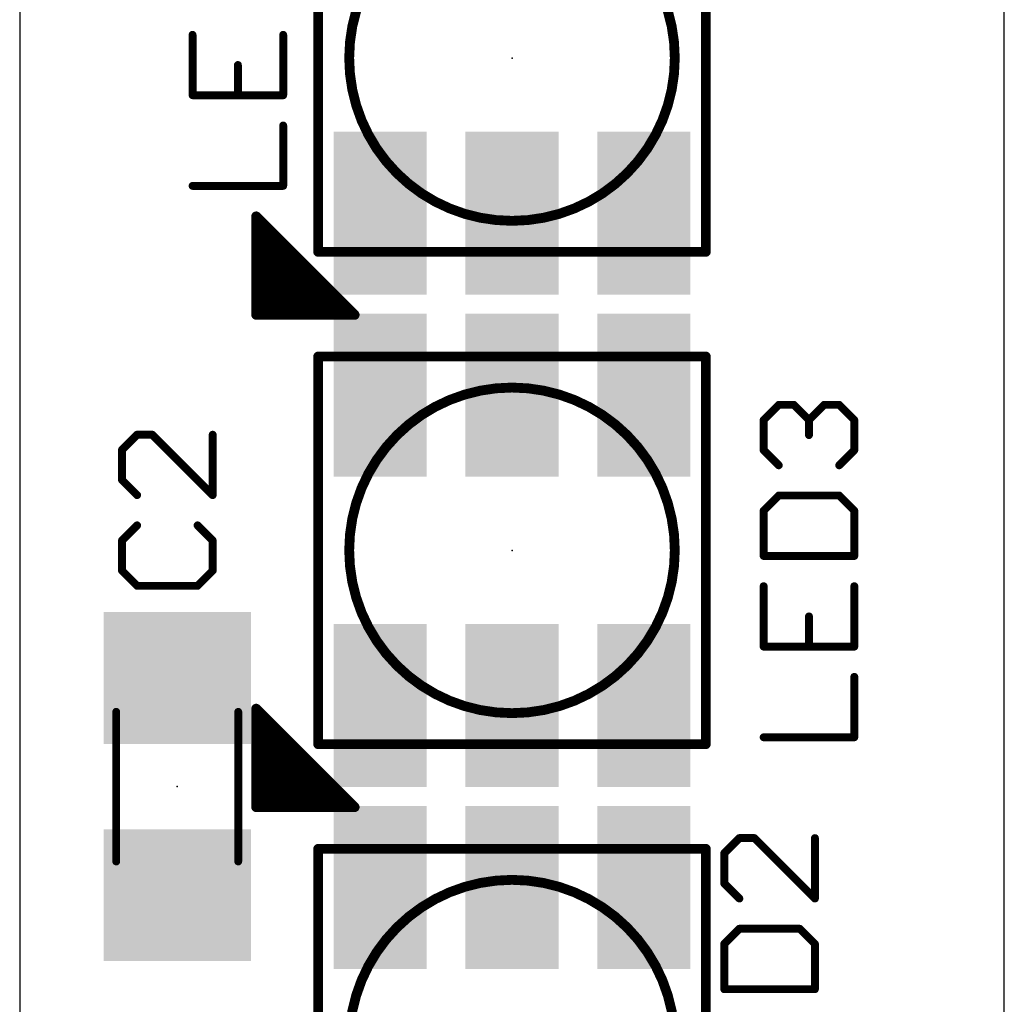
# Model space of a CAD drawing. Extents: x -0.01 to 0.51, y -0.01 to 8.26.
# Tile 2 of 10: x 0 to 0.5, y 0.52 to 1.02. Entities that reach past the tile are written whole.
import ezdxf

# ---------------------------------------------------------------- set-up
doc = ezdxf.new("R2010")
doc.units = 0
for name, color, linetype in [('20', 7, 'CONTINUOUS'), ('21', 253, 'CONTINUOUS'), ('23', 7, 'CONTINUOUS'), ('25', 253, 'CONTINUOUS'), ('29', 253, 'CONTINUOUS'), ('31', 253, 'CONTINUOUS'), ('51', 253, 'CONTINUOUS')]:
    doc.layers.add(name, color=color, linetype=linetype)

# ---------------------------------------------------------------- blocks, each defined once
blk = doc.blocks.new('RECT')
blk.add_solid([(-0.5, -0.5), (0.5, -0.5), (-0.5, 0.5), (0.5, 0.5)])

msp = doc.modelspace()

# ---------------------------------------------------------------- linework, layer by layer
at = {"layer": '20'}
for p, q in [((0, 8.25), (0, 0)), ((0.5, 0), (0.5, 8.25))]:
    msp.add_line(p, q, dxfattribs=at)
at = {"layer": '21', "const_width": 0.005}
for points in [[(0.151575, 0.901575), (0.151575, 1.098425)], [(0.348425, 1.098425), (0.348425, 0.901575)], [(0.1201, 0.8696), (0.1201, 0.9196)], [(0.1201, 0.9196), (0.1701, 0.8696)], [(0.125, 0.8696), (0.125, 0.9147)], [(0.13, 0.8696), (0.13, 0.9097)], [(0.135, 0.8696), (0.135, 0.9047)], [(0.14, 0.8696), (0.14, 0.8997)], [(0.348425, 0.901575), (0.151575, 0.901575)], [(0.145, 0.8696), (0.145, 0.8947)], [(0.15, 0.8696), (0.15, 0.8897)], [(0.155, 0.8696), (0.155, 0.8847)], [(0.16, 0.8696), (0.16, 0.8797)], [(0.165, 0.8696), (0.165, 0.8747)], [(0.1701, 0.8696), (0.1201, 0.8696)], [(0.17, 0.8696), (0.17, 0.8697)], [(0.151575, 0.651575), (0.151575, 0.848425)], [(0.151575, 0.848425), (0.348425, 0.848425)], [(0.348425, 0.848425), (0.348425, 0.651575)], [(0.1201, 0.6196), (0.1201, 0.6696)], [(0.1201, 0.6696), (0.1701, 0.6196)], [(0.125, 0.6196), (0.125, 0.6647)], [(0.13, 0.6196), (0.13, 0.6597)], [(0.135, 0.6196), (0.135, 0.6547)], [(0.14, 0.6196), (0.14, 0.6497)], [(0.348425, 0.651575), (0.151575, 0.651575)], [(0.145, 0.6196), (0.145, 0.6447)], [(0.15, 0.6196), (0.15, 0.6397)], [(0.155, 0.6196), (0.155, 0.6347)], [(0.16, 0.6196), (0.16, 0.6297)], [(0.165, 0.6196), (0.165, 0.6247)], [(0.1701, 0.6196), (0.1201, 0.6196)], [(0.17, 0.6196), (0.17, 0.6197)], [(0.151575, 0.401575), (0.151575, 0.598425)], [(0.151575, 0.598425), (0.348425, 0.598425)], [(0.348425, 0.598425), (0.348425, 0.401575)]]:
    msp.add_lwpolyline(points, dxfattribs=at)
at = {"layer": '21'}
for points, const_width in [([(0.25, 0.917323, 1), (0.25, 1.082677, 1), (0.25, 0.917323)], 0.005), ([(0.12135, 0.9196, 1), (0.11885, 0.9196)], 0.0025), ([(0.120984, 0.920484, 1), (0.119216, 0.918716)], 0.0025), ([(0.12625, 0.9147, 1), (0.12375, 0.9147)], 0.0025), ([(0.13125, 0.9097, 1), (0.12875, 0.9097)], 0.0025), ([(0.13625, 0.9047, 1), (0.13375, 0.9047)], 0.0025), ([(0.14125, 0.8997, 1), (0.13875, 0.8997)], 0.0025), ([(0.151575, 0.902825, 1), (0.151575, 0.900325)], 0.0025), ([(0.150325, 0.901575, 1), (0.152825, 0.901575)], 0.0025), ([(0.347175, 0.901575, 1), (0.349675, 0.901575)], 0.0025), ([(0.348425, 0.900325, 1), (0.348425, 0.902825)], 0.0025), ([(0.14625, 0.8947, 1), (0.14375, 0.8947)], 0.0025), ([(0.15125, 0.8897, 1), (0.14875, 0.8897)], 0.0025), ([(0.15625, 0.8847, 1), (0.15375, 0.8847)], 0.0025), ([(0.16125, 0.8797, 1), (0.15875, 0.8797)], 0.0025), ([(0.16625, 0.8747, 1), (0.16375, 0.8747)], 0.0025), ([(0.1201, 0.87085, 1), (0.1201, 0.86835)], 0.0025), ([(0.11885, 0.8696, 1), (0.12135, 0.8696)], 0.0025), ([(0.12375, 0.8696, 1), (0.12625, 0.8696)], 0.0025), ([(0.12875, 0.8696, 1), (0.13125, 0.8696)], 0.0025), ([(0.13375, 0.8696, 1), (0.13625, 0.8696)], 0.0025), ([(0.13875, 0.8696, 1), (0.14125, 0.8696)], 0.0025), ([(0.14375, 0.8696, 1), (0.14625, 0.8696)], 0.0025), ([(0.14875, 0.8696, 1), (0.15125, 0.8696)], 0.0025), ([(0.15375, 0.8696, 1), (0.15625, 0.8696)], 0.0025), ([(0.15875, 0.8696, 1), (0.16125, 0.8696)], 0.0025), ([(0.16375, 0.8696, 1), (0.16625, 0.8696)], 0.0025), ([(0.17125, 0.8697, 1), (0.16875, 0.8697)], 0.0025), ([(0.16875, 0.8696, 1), (0.17125, 0.8696)], 0.0025), ([(0.169216, 0.868716, 1), (0.170984, 0.870484)], 0.0025), ([(0.1701, 0.86835, 1), (0.1701, 0.87085)], 0.0025), ([(0.152825, 0.848425, 1), (0.150325, 0.848425)], 0.0025), ([(0.151575, 0.849675, 1), (0.151575, 0.847175)], 0.0025), ([(0.349675, 0.848425, 1), (0.347175, 0.848425)], 0.0025), ([(0.348425, 0.847175, 1), (0.348425, 0.849675)], 0.0025), ([(0.25, 0.667323, 1), (0.25, 0.832677, 1), (0.25, 0.667323)], 0.005), ([(0.12135, 0.6696, 1), (0.11885, 0.6696)], 0.0025), ([(0.120984, 0.670484, 1), (0.119216, 0.668716)], 0.0025), ([(0.12625, 0.6647, 1), (0.12375, 0.6647)], 0.0025), ([(0.13125, 0.6597, 1), (0.12875, 0.6597)], 0.0025), ([(0.13625, 0.6547, 1), (0.13375, 0.6547)], 0.0025), ([(0.14125, 0.6497, 1), (0.13875, 0.6497)], 0.0025), ([(0.151575, 0.652825, 1), (0.151575, 0.650325)], 0.0025), ([(0.150325, 0.651575, 1), (0.152825, 0.651575)], 0.0025), ([(0.347175, 0.651575, 1), (0.349675, 0.651575)], 0.0025), ([(0.348425, 0.650325, 1), (0.348425, 0.652825)], 0.0025), ([(0.14625, 0.6447, 1), (0.14375, 0.6447)], 0.0025), ([(0.15125, 0.6397, 1), (0.14875, 0.6397)], 0.0025), ([(0.15625, 0.6347, 1), (0.15375, 0.6347)], 0.0025), ([(0.16125, 0.6297, 1), (0.15875, 0.6297)], 0.0025), ([(0.16625, 0.6247, 1), (0.16375, 0.6247)], 0.0025), ([(0.1201, 0.62085, 1), (0.1201, 0.61835)], 0.0025), ([(0.11885, 0.6196, 1), (0.12135, 0.6196)], 0.0025), ([(0.12375, 0.6196, 1), (0.12625, 0.6196)], 0.0025), ([(0.12875, 0.6196, 1), (0.13125, 0.6196)], 0.0025), ([(0.13375, 0.6196, 1), (0.13625, 0.6196)], 0.0025), ([(0.13875, 0.6196, 1), (0.14125, 0.6196)], 0.0025), ([(0.14375, 0.6196, 1), (0.14625, 0.6196)], 0.0025), ([(0.14875, 0.6196, 1), (0.15125, 0.6196)], 0.0025), ([(0.15375, 0.6196, 1), (0.15625, 0.6196)], 0.0025), ([(0.15875, 0.6196, 1), (0.16125, 0.6196)], 0.0025), ([(0.16375, 0.6196, 1), (0.16625, 0.6196)], 0.0025), ([(0.17125, 0.6197, 1), (0.16875, 0.6197)], 0.0025), ([(0.16875, 0.6196, 1), (0.17125, 0.6196)], 0.0025), ([(0.169216, 0.618716, 1), (0.170984, 0.620484)], 0.0025), ([(0.1701, 0.61835, 1), (0.1701, 0.62085)], 0.0025), ([(0.152825, 0.598425, 1), (0.150325, 0.598425)], 0.0025), ([(0.151575, 0.599675, 1), (0.151575, 0.597175)], 0.0025), ([(0.349675, 0.598425, 1), (0.347175, 0.598425)], 0.0025), ([(0.348425, 0.597175, 1), (0.348425, 0.599675)], 0.0025), ([(0.25, 0.417323, 1), (0.25, 0.582677, 1), (0.25, 0.417323)], 0.005)]:
    msp.add_lwpolyline(points, format="xyb", dxfattribs=dict(at, const_width=const_width))
at = {"layer": '23'}
for p in [(0.25, 1), (0.25, 0.75), (0.08, 0.63)]:
    msp.add_point(p, dxfattribs=at)
at = {"layer": '25', "const_width": 0.004}
for points in [[(0.087788, 1.011803), (0.087788, 0.98111)], [(0.133827, 0.98111), (0.133827, 1.011803)], [(0.110807, 0.98111), (0.110807, 0.996456)], [(0.087788, 0.98111), (0.133827, 0.98111)], [(0.133827, 0.935071), (0.133827, 0.965764)], [(0.087788, 0.935071), (0.133827, 0.935071)], [(0.377788, 0.816208), (0.385461, 0.823881)], [(0.385461, 0.823881), (0.393134, 0.823881)], [(0.393134, 0.823881), (0.400807, 0.816208)], [(0.400807, 0.816208), (0.40848, 0.823881)], [(0.40848, 0.823881), (0.416154, 0.823881)], [(0.416154, 0.823881), (0.423827, 0.816208)], [(0.377788, 0.800862), (0.377788, 0.816208)], [(0.400807, 0.816208), (0.400807, 0.808535)], [(0.423827, 0.816208), (0.423827, 0.800862)], [(0.059634, 0.808732), (0.051961, 0.801059)], [(0.067307, 0.808732), (0.059634, 0.808732)], [(0.098, 0.778039), (0.067307, 0.808732)], [(0.098, 0.808732), (0.098, 0.778039)], [(0.051961, 0.801059), (0.051961, 0.785712)], [(0.385461, 0.793189), (0.377788, 0.800862)], [(0.423827, 0.800862), (0.416154, 0.793189)], [(0.051961, 0.785712), (0.059634, 0.778039)], [(0.385461, 0.777842), (0.377788, 0.770169)], [(0.416154, 0.777842), (0.385461, 0.777842)], [(0.423827, 0.770169), (0.416154, 0.777842)], [(0.377788, 0.770169), (0.377788, 0.747149)], [(0.423827, 0.747149), (0.423827, 0.770169)], [(0.059634, 0.762693), (0.051961, 0.75502)], [(0.098, 0.75502), (0.090327, 0.762693)], [(0.051961, 0.75502), (0.051961, 0.739673)], [(0.098, 0.739673), (0.098, 0.75502)], [(0.377788, 0.747149), (0.423827, 0.747149)], [(0.051961, 0.739673), (0.059634, 0.732)], [(0.090327, 0.732), (0.098, 0.739673)], [(0.059634, 0.732), (0.090327, 0.732)], [(0.377788, 0.731803), (0.377788, 0.70111)], [(0.423827, 0.70111), (0.423827, 0.731803)], [(0.400807, 0.70111), (0.400807, 0.716456)], [(0.377788, 0.70111), (0.423827, 0.70111)], [(0.423827, 0.655071), (0.423827, 0.685764)], [(0.377788, 0.655071), (0.423827, 0.655071)], [(0.365461, 0.603881), (0.357788, 0.596208)], [(0.373134, 0.603881), (0.365461, 0.603881)], [(0.403827, 0.573189), (0.373134, 0.603881)], [(0.403827, 0.603881), (0.403827, 0.573189)], [(0.357788, 0.596208), (0.357788, 0.580862)], [(0.357788, 0.580862), (0.365461, 0.573189)], [(0.365461, 0.557842), (0.357788, 0.550169)], [(0.396154, 0.557842), (0.365461, 0.557842)], [(0.403827, 0.550169), (0.396154, 0.557842)], [(0.357788, 0.550169), (0.357788, 0.527149)], [(0.403827, 0.527149), (0.403827, 0.550169)], [(0.357788, 0.527149), (0.403827, 0.527149)]]:
    msp.add_lwpolyline(points, dxfattribs=at)
at = {"layer": '25', "const_width": 0.002}
for points in [[(0.088788, 1.011803, 1), (0.086788, 1.011803)], [(0.134827, 1.011803, 1), (0.132827, 1.011803)], [(0.111807, 0.996456, 1), (0.109807, 0.996456)], [(0.087788, 0.98211, 1), (0.087788, 0.98011)], [(0.086788, 0.98111, 1), (0.088788, 0.98111)], [(0.109807, 0.98111, 1), (0.111807, 0.98111)], [(0.132827, 0.98111, 1), (0.134827, 0.98111)], [(0.133827, 0.98011, 1), (0.133827, 0.98211)], [(0.134827, 0.965764, 1), (0.132827, 0.965764)], [(0.087788, 0.936071, 1), (0.087788, 0.934071)], [(0.132827, 0.935071, 1), (0.134827, 0.935071)], [(0.133827, 0.934071, 1), (0.133827, 0.936071)], [(0.385461, 0.824881, 1), (0.385461, 0.822881)], [(0.386168, 0.823174, 1), (0.384754, 0.824589)], [(0.393841, 0.824589, 1), (0.392427, 0.823174)], [(0.393134, 0.822881, 1), (0.393134, 0.824881)], [(0.40848, 0.824881, 1), (0.40848, 0.822881)], [(0.409188, 0.823174, 1), (0.407773, 0.824589)], [(0.416861, 0.824588, 1), (0.415447, 0.823174)], [(0.416154, 0.822881, 1), (0.416154, 0.824881)], [(0.37708, 0.816915, 1), (0.378495, 0.815501)], [(0.378788, 0.816208, 1), (0.376788, 0.816208)], [(0.401807, 0.816208, 1), (0.399807, 0.816208)], [(0.4001, 0.816915, 1), (0.401514, 0.815501)], [(0.4001, 0.815501, 1), (0.401514, 0.816915)], [(0.424827, 0.816208, 1), (0.422827, 0.816208)], [(0.42312, 0.815501, 1), (0.424534, 0.816915)], [(0.059634, 0.809732, 1), (0.059634, 0.807732)], [(0.060341, 0.808025, 1), (0.058927, 0.809439)], [(0.068014, 0.809439, 1), (0.0666, 0.808025)], [(0.067307, 0.807732, 1), (0.067307, 0.809732)], [(0.099, 0.808732, 1), (0.097, 0.808732)], [(0.399807, 0.808535, 1), (0.401807, 0.808535)], [(0.052961, 0.801059, 1), (0.050961, 0.801059)], [(0.051254, 0.801766, 1), (0.052668, 0.800352)], [(0.378495, 0.801569, 1), (0.37708, 0.800155)], [(0.376788, 0.800862, 1), (0.378788, 0.800862)], [(0.422827, 0.800862, 1), (0.424827, 0.800862)], [(0.424534, 0.800155, 1), (0.42312, 0.801569)], [(0.384754, 0.792481, 1), (0.386168, 0.793896)], [(0.415447, 0.793896, 1), (0.416861, 0.792482)], [(0.052668, 0.786419, 1), (0.051254, 0.785005)], [(0.050961, 0.785712, 1), (0.052961, 0.785712)], [(0.058927, 0.777332, 1), (0.060341, 0.778746)], [(0.097, 0.778039, 1), (0.099, 0.778039)], [(0.097293, 0.777332, 1), (0.098707, 0.778746)], [(0.385461, 0.778842, 1), (0.385461, 0.776842)], [(0.386168, 0.777135, 1), (0.384754, 0.778549)], [(0.416861, 0.778549, 1), (0.415447, 0.777135)], [(0.416154, 0.776842, 1), (0.416154, 0.778842)], [(0.37708, 0.770876, 1), (0.378495, 0.769462)], [(0.378788, 0.770169, 1), (0.376788, 0.770169)], [(0.424827, 0.770169, 1), (0.422827, 0.770169)], [(0.42312, 0.769462, 1), (0.424534, 0.770876)], [(0.060341, 0.761986, 1), (0.058927, 0.7634)], [(0.091034, 0.7634, 1), (0.08962, 0.761986)], [(0.052961, 0.75502, 1), (0.050961, 0.75502)], [(0.051254, 0.755727, 1), (0.052668, 0.754312)], [(0.099, 0.75502, 1), (0.097, 0.75502)], [(0.097293, 0.754312, 1), (0.098707, 0.755727)], [(0.377788, 0.748149, 1), (0.377788, 0.746149)], [(0.376788, 0.747149, 1), (0.378788, 0.747149)], [(0.422827, 0.747149, 1), (0.424827, 0.747149)], [(0.423827, 0.746149, 1), (0.423827, 0.748149)], [(0.052668, 0.74038, 1), (0.051254, 0.738966)], [(0.050961, 0.739673, 1), (0.052961, 0.739673)], [(0.097, 0.739673, 1), (0.099, 0.739673)], [(0.098707, 0.738966, 1), (0.097293, 0.74038)], [(0.059634, 0.733, 1), (0.059634, 0.731)], [(0.058927, 0.731293, 1), (0.060341, 0.732707)], [(0.08962, 0.732707, 1), (0.091034, 0.731293)], [(0.090327, 0.731, 1), (0.090327, 0.733)], [(0.378788, 0.731803, 1), (0.376788, 0.731803)], [(0.424827, 0.731803, 1), (0.422827, 0.731803)], [(0.401807, 0.716456, 1), (0.399807, 0.716456)], [(0.377788, 0.70211, 1), (0.377788, 0.70011)], [(0.376788, 0.70111, 1), (0.378788, 0.70111)], [(0.399807, 0.70111, 1), (0.401807, 0.70111)], [(0.422827, 0.70111, 1), (0.424827, 0.70111)], [(0.423827, 0.70011, 1), (0.423827, 0.70211)], [(0.424827, 0.685764, 1), (0.422827, 0.685764)], [(0.377788, 0.656071, 1), (0.377788, 0.654071)], [(0.422827, 0.655071, 1), (0.424827, 0.655071)], [(0.423827, 0.654071, 1), (0.423827, 0.656071)], [(0.365461, 0.604881, 1), (0.365461, 0.602881)], [(0.366168, 0.603174, 1), (0.364754, 0.604589)], [(0.373841, 0.604589, 1), (0.372427, 0.603174)], [(0.373134, 0.602881, 1), (0.373134, 0.604881)], [(0.404827, 0.603881, 1), (0.402827, 0.603881)], [(0.35708, 0.596915, 1), (0.358495, 0.595501)], [(0.358788, 0.596208, 1), (0.356788, 0.596208)], [(0.358495, 0.581569, 1), (0.35708, 0.580155)], [(0.356788, 0.580862, 1), (0.358788, 0.580862)], [(0.364754, 0.572481, 1), (0.366168, 0.573896)], [(0.402827, 0.573189, 1), (0.404827, 0.573189)], [(0.40312, 0.572482, 1), (0.404534, 0.573896)], [(0.365461, 0.558842, 1), (0.365461, 0.556842)], [(0.366168, 0.557135, 1), (0.364754, 0.558549)], [(0.396861, 0.558549, 1), (0.395447, 0.557135)], [(0.396154, 0.556842, 1), (0.396154, 0.558842)], [(0.35708, 0.550876, 1), (0.358495, 0.549462)], [(0.358788, 0.550169, 1), (0.356788, 0.550169)], [(0.404827, 0.550169, 1), (0.402827, 0.550169)], [(0.40312, 0.549462, 1), (0.404534, 0.550876)], [(0.357788, 0.528149, 1), (0.357788, 0.526149)], [(0.356788, 0.527149, 1), (0.358788, 0.527149)], [(0.402827, 0.527149, 1), (0.404827, 0.527149)], [(0.403827, 0.526149, 1), (0.403827, 0.528149)]]:
    msp.add_lwpolyline(points, format="xyb", dxfattribs=at)
at = {"layer": '51', "const_width": 0.004}
for points in [[(0.049016, 0.592008), (0.049016, 0.667992)], [(0.110984, 0.592008), (0.110984, 0.667992)]]:
    msp.add_lwpolyline(points, dxfattribs=at)
at = {"layer": '51', "const_width": 0.002}
for points in [[(0.050016, 0.667992, 1), (0.048016, 0.667992)], [(0.111984, 0.667992, 1), (0.109984, 0.667992)], [(0.048016, 0.592008, 1), (0.050016, 0.592008)], [(0.109984, 0.592008, 1), (0.111984, 0.592008)]]:
    msp.add_lwpolyline(points, format="xyb", dxfattribs=at)

# ---------------------------------------------------------------- block references
at = {"layer": '29', "rotation": 90}
for p, xscale, yscale in [((0.183071, 0.92126), 0.08274, 0.047307), ((0.25, 0.92126), 0.08274, 0.047307), ((0.316929, 0.92126), 0.08274, 0.047307), ((0.183071, 0.82874), 0.08274, 0.047307), ((0.25, 0.82874), 0.08274, 0.047307), ((0.316929, 0.82874), 0.08274, 0.047307), ((0.08, 0.685118), 0.066992, 0.074866), ((0.183071, 0.67126), 0.08274, 0.047307), ((0.25, 0.67126), 0.08274, 0.047307), ((0.316929, 0.67126), 0.08274, 0.047307), ((0.183071, 0.57874), 0.08274, 0.047307), ((0.25, 0.57874), 0.08274, 0.047307), ((0.316929, 0.57874), 0.08274, 0.047307), ((0.08, 0.574882), 0.066992, 0.074866)]:
    msp.add_blockref('RECT', p, dxfattribs=dict(at, xscale=xscale, yscale=yscale))
at = {"layer": '31', "rotation": 90}
for p, xscale, yscale in [((0.183071, 0.92126), 0.07874, 0.043307), ((0.25, 0.92126), 0.07874, 0.043307), ((0.316929, 0.92126), 0.07874, 0.043307), ((0.183071, 0.82874), 0.07874, 0.043307), ((0.25, 0.82874), 0.07874, 0.043307), ((0.316929, 0.82874), 0.07874, 0.043307), ((0.08, 0.685118), 0.062992, 0.070866), ((0.183071, 0.67126), 0.07874, 0.043307), ((0.25, 0.67126), 0.07874, 0.043307), ((0.316929, 0.67126), 0.07874, 0.043307), ((0.183071, 0.57874), 0.07874, 0.043307), ((0.25, 0.57874), 0.07874, 0.043307), ((0.316929, 0.57874), 0.07874, 0.043307), ((0.08, 0.574882), 0.062992, 0.070866)]:
    msp.add_blockref('RECT', p, dxfattribs=dict(at, xscale=xscale, yscale=yscale))
at = {"layer": '51', "xscale": 0.029531, "yscale": 0.066929, "rotation": 90}
for p in [(0.079965, 0.682234), (0.080035, 0.577766)]:
    msp.add_blockref('RECT', p, dxfattribs=at)

doc.saveas('drawing.dxf')
